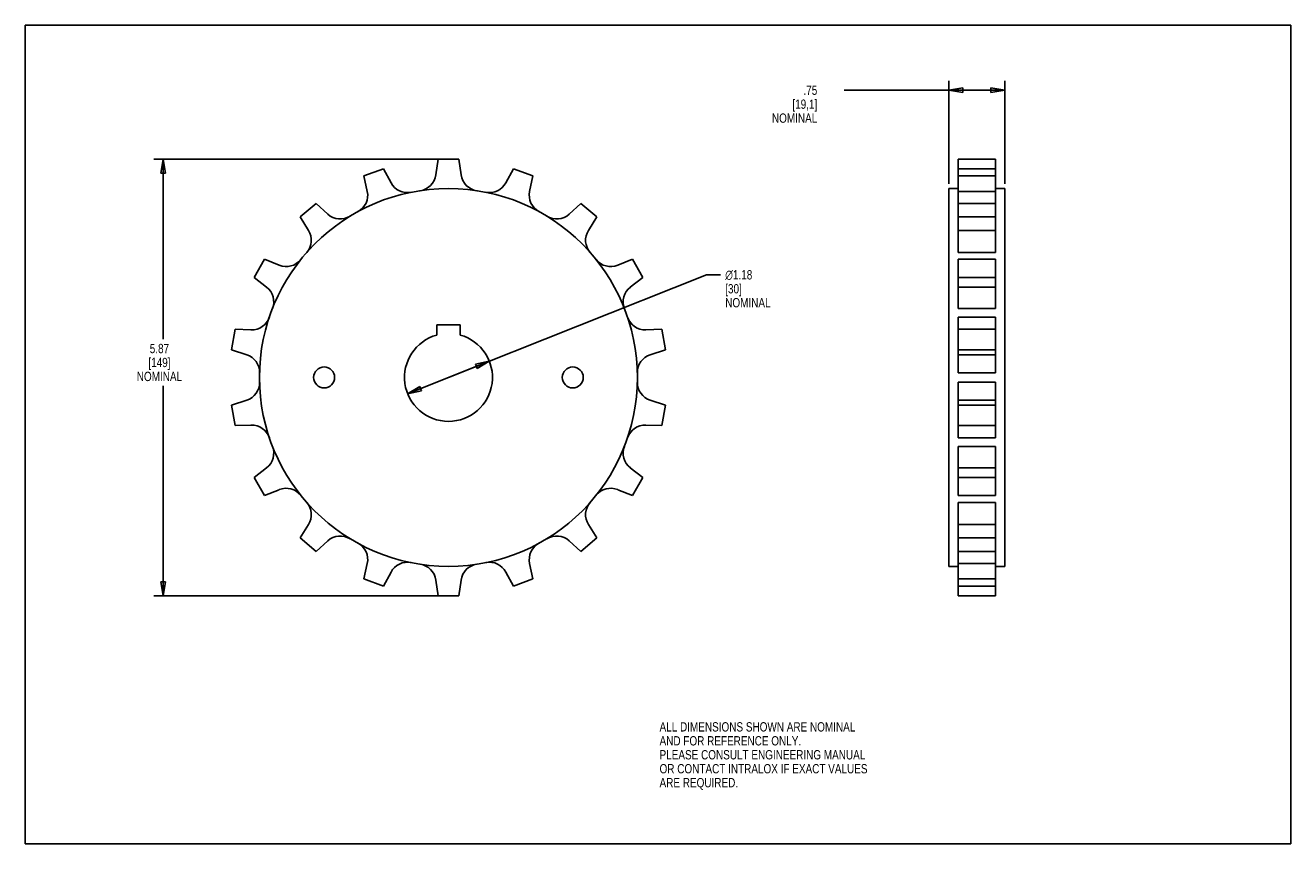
# Model space of a CAD drawing. Header units: inches. Extents: x 0 to 17, y 0 to 11.
import ezdxf

# ---------------------------------------------------------------- set-up
doc = ezdxf.new("R2010")
doc.units = ezdxf.units.IN
doc.header["$LTSCALE"] = 0.935
doc.header["$MEASUREMENT"] = 0
doc.layers.get('0').update_dxf_attribs({"linetype": 'CONTINUOUS'})
doc.layers.add('ALL_FEATURES', color=7, linetype='CONTINUOUS')
doc.styles.get("Standard").update_dxf_attribs({"font": 'txt', "width": 0.8})
doc.styles.add('TEXTSTYLE_1', font='gdt', dxfattribs={"width": 0.8})
doc.dimstyles.new('DIMSTYLE_1', dxfattribs={"dimtxt": 0.125, "dimasz": 0.1875, "dimexe": 0.18, "dimexo": 0.0625, "dimgap": 0.09, "dimtad": 0, "dimtih": 1, "dimtoh": 1, "dimzin": 4, "dimdsep": 46, "dimtxsty": 'STANDARD', "dimblk": 'CLOSED', "dimblk1": 'CLOSED', "dimblk2": 'CLOSED', "dimcen": 0.09, "dimadec": 0, "dimazin": 0, "dimtp": 0.01, "dimtm": 0.01, "dimtfac": 1, "dimtofl": 0, "dimtmove": 0, "dimatfit": 3, "dimldrblk": 'CLOSED', "dimfxl": 1, "dimtolj": 1, "dimtzin": 4, "dimarcsym": 0})
doc.dimstyles.new('DIMSTYLE_2', dxfattribs={"dimtxt": 0.125, "dimasz": 0.1875, "dimexe": 0.18, "dimexo": 0.0625, "dimgap": 0.09, "dimtad": 0, "dimtih": 1, "dimtoh": 1, "dimzin": 4, "dimdsep": 46, "dimtxsty": 'STANDARD', "dimblk": 'CLOSED', "dimblk1": 'CLOSED', "dimblk2": 'CLOSED', "dimcen": 0.09, "dimadec": 0, "dimazin": 0, "dimtp": 0.01, "dimtm": 0.01, "dimtfac": 1, "dimtofl": 0, "dimtmove": 0, "dimatfit": 3, "dimldrblk": 'CLOSED', "dimfxl": 1, "dimtolj": 1, "dimtzin": 4, "dimarcsym": 0})

# ---------------------------------------------------------------- blocks, each defined once
blk = doc.blocks.new('_CLOSED')
at = {"color": 0, "linetype": 'BYBLOCK'}
for p, q in [((0, 0), (-1, 0.167)), ((-1, 0.167), (-1, -0.167)), ((-1, -0.167), (0, 0)), ((-1, 0), (0, 0))]:
    blk.add_line(p, q, dxfattribs=at)
blk = doc.blocks.new('*D0')
at = {"color": 3, "linetype": 'CONTINUOUS'}
for p, q in [((5.762, 9.201), (1.727, 9.201)), ((1.852, 9.201), (1.852, 6.781)), ((1.852, 3.333), (1.852, 6.156)), ((5.762, 3.333), (1.727, 3.333))]:
    blk.add_line(p, q, dxfattribs=at)
at = {"color": 3, "linetype": 'CONTINUOUS', "xscale": 0.1875, "yscale": 0.1875, "zscale": 0.1875}
for p, rotation in [((1.852, 9.201), 90), ((1.852, 3.333), 270)]:
    blk.add_blockref('_CLOSED', p, dxfattribs=dict(at, rotation=rotation))
at = {"color": 3, "linetype": 'CONTINUOUS', "insert": (1.802, 6.718), "char_height": 0.125, "width": 0.7, "attachment_point": 2, "line_spacing_factor": 0.9}
blk.add_mtext('5.87\\P[149]\\PNOMINAL', dxfattribs=at)
blk = doc.blocks.new('*D1')
at = {"color": 3, "linetype": 'CONTINUOUS'}
for p, q in [((12.409, 8.868), (12.409, 10.253)), ((13.159, 8.868), (13.159, 10.253)), ((12.784, 10.128), (11.002, 10.128)), ((12.409, 10.128), (12.784, 10.128)), ((13.159, 10.128), (12.784, 10.128))]:
    blk.add_line(p, q, dxfattribs=at)
at = {"color": 3, "linetype": 'CONTINUOUS', "xscale": 0.1875, "yscale": 0.1875, "zscale": 0.1875}
for p, rotation in [((12.409, 10.128), 180), ((13.159, 10.128), 360)]:
    blk.add_blockref('_CLOSED', p, dxfattribs=dict(at, rotation=rotation))
at = {"color": 3, "linetype": 'CONTINUOUS', "insert": (10.64, 10.19), "char_height": 0.125, "width": 0.7, "attachment_point": 3, "line_spacing_factor": 0.9}
blk.add_mtext('.75\\P[19,1]\\PNOMINAL', dxfattribs=at)
blk = doc.blocks.new('*D2')
at = {"color": 3, "linetype": 'CONTINUOUS'}
for p, q in [((5.685, 6.267), (9.153, 7.647)), ((9.153, 7.647), (9.341, 7.647)), ((6.234, 6.485), (5.685, 6.267)), ((5.136, 6.048), (5.685, 6.267))]:
    blk.add_line(p, q, dxfattribs=at)
at = {"color": 3, "linetype": 'CONTINUOUS', "xscale": 0.1875, "yscale": 0.1875, "zscale": 0.1875}
for p, rotation in [((6.234, 6.485), 21.7014390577), ((5.136, 6.048), 201.7014390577)]:
    blk.add_blockref('_CLOSED', p, dxfattribs=dict(at, rotation=rotation))
at = {"color": 3, "linetype": 'CONTINUOUS', "insert": (9.403, 7.709), "char_height": 0.125, "width": 0.7, "attachment_point": 1, "line_spacing_factor": 0.9, "style": 'TEXTSTYLE_1'}
blk.add_mtext('{\\Fgdt;n}\\Ftxt;1.18\\P[30]\\PNOMINAL', dxfattribs=at)

msp = doc.modelspace()

# ---------------------------------------------------------------- linework, layer by layer
at = {"color": 7, "linetype": 'CONTINUOUS'}
for p, q in [((0, 0), (0, 11)), ((0, 11), (17, 11)), ((17, 0), (17, 11)), ((4.813, 9.072), (4.55, 8.976)), ((4.913, 8.884), (4.813, 9.072)), ((6.557, 9.072), (6.457, 8.884)), ((6.82, 8.976), (6.557, 9.072)), ((12.534, 7.946), (12.534, 9.072)), ((13.034, 9.072), (12.534, 9.072)), ((13.034, 7.946), (13.034, 9.072)), ((4.55, 8.976), (4.594, 8.768)), ((6.775, 8.768), (6.82, 8.976)), ((13.034, 8.976), (12.534, 8.976)), ((12.409, 3.728), (12.409, 8.806)), ((13.034, 8.768), (12.534, 8.768)), ((13.159, 3.728), (13.159, 8.806)), ((3.906, 8.604), (3.692, 8.424)), ((4.064, 8.462), (3.906, 8.604)), ((7.464, 8.604), (7.306, 8.462)), ((7.678, 8.424), (7.464, 8.604)), ((13.034, 8.604), (12.534, 8.604)), ((3.692, 8.424), (3.805, 8.244)), ((7.565, 8.244), (7.678, 8.424)), ((13.034, 8.424), (12.534, 8.424)), ((13.034, 8.244), (12.534, 8.244)), ((3.214, 7.855), (3.074, 7.612)), ((3.411, 7.775), (3.214, 7.855)), ((8.156, 7.855), (7.959, 7.775)), ((8.296, 7.612), (8.156, 7.855)), ((13.034, 7.946), (12.534, 7.946)), ((12.534, 7.193), (12.534, 7.855)), ((13.034, 7.855), (12.534, 7.855)), ((13.034, 7.193), (13.034, 7.855)), ((3.074, 7.612), (3.242, 7.482)), ((8.128, 7.482), (8.296, 7.612)), ((13.034, 7.612), (12.534, 7.612)), ((13.034, 7.482), (12.534, 7.482)), ((13.034, 7.193), (12.534, 7.193)), ((12.534, 6.329), (12.534, 7.076)), ((13.034, 7.076), (12.534, 7.076)), ((13.034, 6.329), (13.034, 7.076)), ((2.82, 6.914), (2.771, 6.638)), ((3.032, 6.906), (2.82, 6.914)), ((8.55, 6.914), (8.337, 6.906)), ((8.599, 6.638), (8.55, 6.914)), ((13.034, 6.914), (12.534, 6.914)), ((2.771, 6.638), (2.974, 6.573)), ((8.396, 6.573), (8.599, 6.638)), ((13.034, 6.638), (12.534, 6.638)), ((13.034, 6.573), (12.534, 6.573)), ((13.034, 6.329), (12.534, 6.329)), ((12.534, 5.457), (12.534, 6.205)), ((13.034, 6.205), (12.534, 6.205)), ((13.034, 5.457), (13.034, 6.205)), ((2.974, 5.961), (2.771, 5.895)), ((8.599, 5.895), (8.396, 5.961)), ((13.034, 5.961), (12.534, 5.961)), ((2.771, 5.895), (2.82, 5.619)), ((8.55, 5.619), (8.599, 5.895)), ((13.034, 5.895), (12.534, 5.895)), ((2.82, 5.619), (3.032, 5.627)), ((8.337, 5.627), (8.55, 5.619)), ((13.034, 5.619), (12.534, 5.619)), ((13.034, 5.457), (12.534, 5.457)), ((13.034, 5.34), (12.534, 5.34)), ((12.534, 4.678), (12.534, 5.34)), ((13.034, 4.678), (13.034, 5.34)), ((3.242, 5.052), (3.074, 4.921)), ((8.296, 4.921), (8.128, 5.052)), ((13.034, 5.052), (12.534, 5.052)), ((3.074, 4.921), (3.214, 4.678)), ((8.156, 4.678), (8.296, 4.921)), ((13.034, 4.921), (12.534, 4.921)), ((3.214, 4.678), (3.411, 4.758)), ((7.959, 4.758), (8.156, 4.678)), ((13.034, 4.678), (12.534, 4.678)), ((13.034, 4.588), (12.534, 4.588)), ((12.534, 3.333), (12.534, 4.588)), ((13.034, 3.333), (13.034, 4.588)), ((3.805, 4.289), (3.692, 4.109)), ((7.678, 4.109), (7.565, 4.289)), ((13.034, 4.289), (12.534, 4.289)), ((3.692, 4.109), (3.906, 3.929)), ((7.464, 3.929), (7.678, 4.109)), ((13.034, 4.109), (12.534, 4.109)), ((3.906, 3.929), (4.064, 4.072)), ((7.306, 4.072), (7.464, 3.929)), ((13.034, 3.929), (12.534, 3.929)), ((4.594, 3.766), (4.55, 3.558)), ((6.82, 3.558), (6.775, 3.766)), ((13.034, 3.766), (12.534, 3.766)), ((4.813, 3.462), (4.913, 3.65)), ((6.457, 3.65), (6.557, 3.462)), ((4.55, 3.558), (4.813, 3.462)), ((5.516, 3.543), (5.545, 3.333)), ((5.825, 3.333), (5.854, 3.543)), ((6.557, 3.462), (6.82, 3.558)), ((13.034, 3.558), (12.534, 3.558)), ((13.034, 3.462), (12.534, 3.462)), ((5.545, 3.333), (5.825, 3.333)), ((13.034, 3.333), (12.534, 3.333)), ((0, 0), (17, 0))]:
    msp.add_line(p, q, dxfattribs=at)
msp.add_circle((5.685, 6.267), 2.539, dxfattribs=at)
for centre, start, end in [((5.134, 9.001), 207.914, 281.4028), ((6.236, 9.001), 258.5972, 332.086), ((4.35, 8.715), 298.5972, 12.086), ((7.02, 8.715), 167.914, 241.4028), ((4.232, 8.647), 227.914, 301.4028), ((7.138, 8.647), 238.5972, 312.086), ((3.593, 8.111), 318.5972, 32.086), ((7.777, 8.111), 147.914, 221.4028), ((3.505, 8.007), 247.914, 321.4028), ((7.865, 8.007), 218.5972, 292.086), ((3.088, 7.284), 338.5972, 52.086), ((8.282, 7.284), 127.914, 201.4028), ((3.042, 7.156), 267.914, 341.4028), ((8.328, 7.156), 198.5972, 272.086), ((2.897, 6.335), 358.5972, 72.086), ((8.473, 6.335), 107.914, 181.4028), ((2.897, 6.198), 287.914, 1.4028), ((8.473, 6.198), 178.5972, 252.086), ((3.042, 5.377), 18.5972, 92.086), ((8.328, 5.377), 87.914, 161.4028), ((3.088, 5.249), 307.914, 21.4028), ((8.282, 5.249), 158.5972, 232.086), ((3.505, 4.527), 38.5972, 112.086), ((7.865, 4.527), 67.914, 141.4028), ((3.593, 4.422), 327.914, 41.4028), ((7.777, 4.422), 138.5972, 212.086), ((4.232, 3.886), 58.5972, 132.086), ((7.138, 3.886), 47.914, 121.4028), ((4.35, 3.818), 347.914, 61.4028), ((7.02, 3.818), 118.5972, 192.086), ((5.134, 3.533), 78.5972, 152.086), ((5.268, 3.509), 7.914, 81.4028), ((6.102, 3.509), 98.5972, 172.086), ((6.236, 3.533), 27.914, 101.4028)]:
    msp.add_arc(centre, 0.25, start, end, dxfattribs=at)
at = {"layer": 'ALL_FEATURES', "color": 7, "linetype": 'CONTINUOUS'}
for p, q in [((5.545, 9.201), (5.516, 8.99)), ((5.825, 9.201), (5.545, 9.201)), ((5.854, 8.99), (5.825, 9.201)), ((12.534, 9.072), (12.534, 9.201)), ((13.034, 9.201), (12.534, 9.201)), ((13.034, 9.072), (13.034, 9.201)), ((12.534, 8.806), (12.409, 8.806)), ((13.159, 8.806), (13.034, 8.806)), ((5.527, 6.974), (5.527, 6.836)), ((5.842, 6.974), (5.527, 6.974)), ((5.842, 6.836), (5.842, 6.974)), ((12.534, 3.728), (12.409, 3.728)), ((13.159, 3.728), (13.034, 3.728))]:
    msp.add_line(p, q, dxfattribs=at)
for centre in [(4.015, 6.267), (7.355, 6.267)]:
    msp.add_circle(centre, 0.141, dxfattribs=at)
for centre, radius, start, end in [((5.268, 9.024), 0.25, 278.5972, 352.086), ((6.102, 9.024), 0.25, 187.914, 261.4028), ((5.685, 6.267), 0.591, 105.4694, 74.5306)]:
    msp.add_arc(centre, radius, start, end, dxfattribs=at)

# ---------------------------------------------------------------- texts
at = {"color": 3, "linetype": 'CONTINUOUS', "insert": (8.521, 1.633), "char_height": 0.125, "width": 3.5, "attachment_point": 1, "line_spacing_factor": 0.9}
msp.add_mtext('ALL DIMENSIONS SHOWN ARE NOMINAL\\PAND FOR REFERENCE ONLY.\\PPLEASE CONSULT ENGINEERING MANUAL\\POR CONTACT INTRALOX IF EXACT VALUES\\PARE REQUIRED. ', dxfattribs=at)

# ---------------------------------------------------------------- dimensions: what is measured, and where the dimension line sits
at = {"color": 3, "linetype": 'CONTINUOUS'}
dim = msp.add_linear_dim(base=(13.159, 10.128), p1=(12.409, 8.868), p2=(13.159, 8.868), text='<>\\PNOMINAL', dimstyle='DIMSTYLE_1', dxfattribs=at)
dim.commit()
dim.dimension.update_dxf_attribs({"geometry": '*D1', "text_midpoint": (10.19, 9.94), "dimtype": 160})
dim = msp.add_linear_dim(base=(1.852, 3.333), p1=(5.762, 9.201), p2=(5.762, 3.333), angle=270, text='<>\\PNOMINAL', dimstyle='DIMSTYLE_1', dxfattribs=at)
dim.commit()
dim.dimension.update_dxf_attribs({"geometry": '*D0', "text_midpoint": (1.602, 6.468), "dimtype": 160})
dim = msp.add_diameter_dim_2p(p1=(6.234, 6.485), p2=(5.136, 6.048), text='<>\\PNOMINAL', dimstyle='DIMSTYLE_2', dxfattribs=at)
dim.commit()
dim.dimension.update_dxf_attribs({"geometry": '*D2', "text_midpoint": (9.753, 7.459), "dimtype": 163})

doc.saveas('drawing.dxf')
